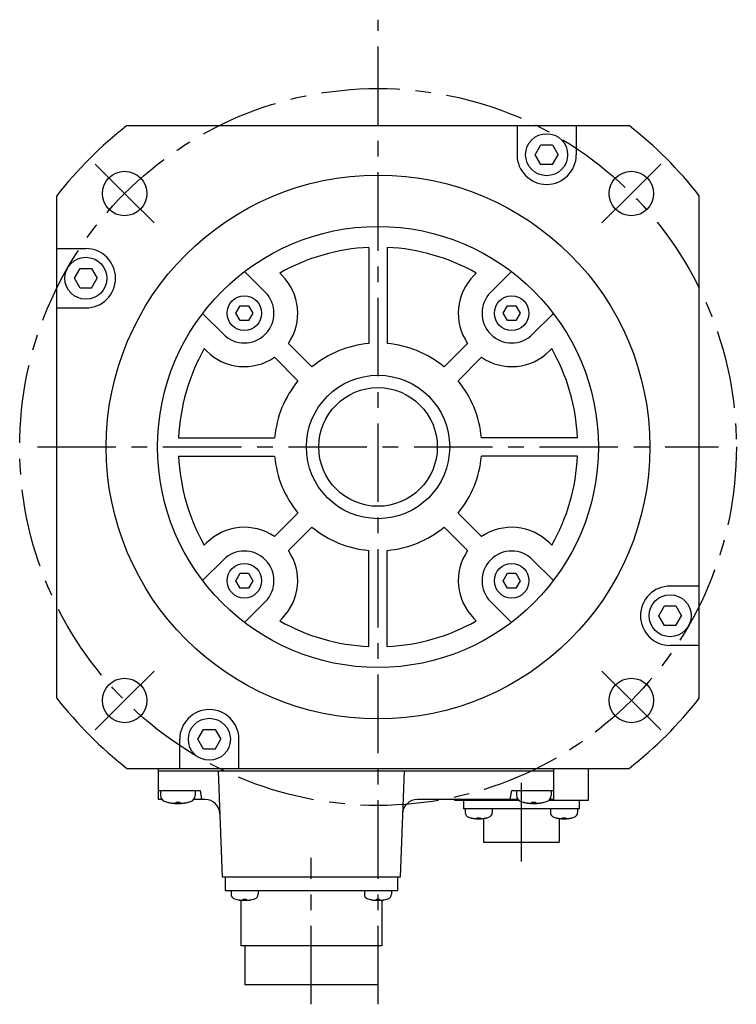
# Model space of a CAD drawing. Header units: millimetres. Extents: x 110 to 842, y 448 to 647.
# Tile 5 of 5: x 697 to 842, y 448 to 647. Entities that reach past the tile are written whole.
import ezdxf

# ---------------------------------------------------------------- set-up
doc = ezdxf.new("R2010")
doc.units = ezdxf.units.MM
doc.linetypes.add('CENTER', pattern=[50.8, 31.75, -6.35, 6.35, -6.35])
doc.layers.add('CTR', color=2, linetype='CENTER')

msp = doc.modelspace()

# ---------------------------------------------------------------- linework, layer by layer
for p, q in [((718.76, 625.87), (820.37, 625.87)), ((797.69, 625.87), (797.69, 619.98)), ((809.69, 625.87), (809.69, 619.98)), ((801.38, 619.98), (802.54, 621.98)), ((802.54, 621.98), (804.84, 621.98)), ((804.84, 621.98), (806, 619.98)), ((802.54, 617.98), (801.38, 619.98)), ((804.84, 617.98), (806, 619.98)), ((804.84, 617.98), (802.54, 617.98)), ((704.57, 510.06), (704.57, 611.68)), ((834.57, 510.06), (834.57, 611.68)), ((704.57, 600.99), (710.46, 600.99)), ((767.72, 601.23), (767.72, 581.79)), ((771.42, 601.23), (771.42, 581.79)), ((708.15, 594.99), (709.3, 596.99)), ((709.3, 596.99), (711.61, 596.99)), ((711.61, 596.99), (712.77, 594.99)), ((746.76, 592.16), (742.56, 596.36)), ((750.16, 595.55), (749.67, 596.03)), ((788.98, 595.55), (789.46, 596.03)), ((792.37, 592.16), (796.57, 596.36)), ((709.3, 592.99), (708.15, 594.99)), ((711.61, 592.99), (712.77, 594.99)), ((711.61, 592.99), (709.3, 592.99)), ((740.79, 587.92), (741.65, 589.42)), ((741.65, 589.42), (743.38, 589.42)), ((743.38, 589.42), (744.25, 587.92)), ((794.88, 587.92), (795.75, 589.42)), ((795.75, 589.42), (797.48, 589.42)), ((797.48, 589.42), (798.34, 587.92)), ((704.57, 588.99), (710.46, 588.99)), ((738.28, 583.67), (734.07, 587.88)), ((741.65, 586.42), (740.79, 587.92)), ((744.25, 587.92), (743.38, 586.42)), ((795.75, 586.42), (794.88, 587.92)), ((798.34, 587.92), (797.48, 586.42)), ((800.85, 583.67), (805.06, 587.88)), ((743.38, 586.42), (741.65, 586.42)), ((797.48, 586.42), (795.75, 586.42)), ((751.44, 581.83), (756.2, 577.07)), ((787.69, 581.83), (782.93, 577.07)), ((734.88, 580.28), (734.4, 580.76)), ((804.25, 580.28), (804.73, 580.76)), ((748.61, 579), (753.37, 574.24)), ((790.52, 579), (785.76, 574.24)), ((729.21, 562.72), (748.65, 562.72)), ((809.92, 562.72), (790.48, 562.72)), ((729.21, 559.02), (748.65, 559.02)), ((809.92, 559.02), (790.48, 559.02)), ((748.61, 542.74), (753.37, 547.5)), ((790.52, 542.74), (785.76, 547.5)), ((751.44, 539.91), (756.2, 544.67)), ((787.69, 539.91), (782.93, 544.67)), ((734.88, 541.46), (734.4, 540.98)), ((767.72, 520.51), (767.72, 539.95)), ((771.42, 520.51), (771.42, 539.95)), ((804.25, 541.46), (804.73, 540.98)), ((738.28, 538.07), (734.07, 533.86)), ((800.85, 538.07), (805.06, 533.86)), ((740.79, 533.82), (741.65, 535.32)), ((741.65, 532.32), (740.79, 533.82)), ((741.65, 535.32), (743.38, 535.32)), ((743.38, 535.32), (744.25, 533.82)), ((744.25, 533.82), (743.38, 532.32)), ((794.88, 533.82), (795.75, 535.32)), ((795.75, 532.32), (794.88, 533.82)), ((795.75, 535.32), (797.48, 535.32)), ((797.48, 535.32), (798.34, 533.82)), ((798.34, 533.82), (797.48, 532.32)), ((743.38, 532.32), (741.65, 532.32)), ((797.48, 532.32), (795.75, 532.32)), ((834.57, 532.74), (828.67, 532.74)), ((746.76, 529.58), (742.56, 525.38)), ((792.37, 529.58), (796.57, 525.38)), ((826.36, 526.74), (827.52, 528.74)), ((827.52, 528.74), (829.83, 528.74)), ((829.83, 528.74), (830.98, 526.74)), ((750.16, 526.19), (749.67, 525.71)), ((788.98, 526.19), (789.46, 525.71)), ((827.52, 524.74), (826.36, 526.74)), ((829.83, 524.74), (830.98, 526.74)), ((829.83, 524.74), (827.52, 524.74)), ((834.57, 520.74), (828.67, 520.74)), ((733.13, 501.76), (734.29, 503.76)), ((734.29, 503.76), (736.59, 503.76)), ((736.59, 503.76), (737.75, 501.76)), ((729.44, 495.87), (729.44, 501.76)), ((734.29, 499.76), (733.13, 501.76)), ((736.59, 499.76), (737.75, 501.76)), ((741.44, 495.87), (741.44, 501.76)), ((736.59, 499.76), (734.29, 499.76)), ((718.76, 495.87), (820.37, 495.87)), ((725.07, 495.87), (725.07, 489.57)), ((805.07, 495.87), (805.07, 489.57)), ((812.07, 495.87), (812.07, 489.37)), ((725.07, 495.37), (805.07, 495.37)), ((738.07, 473.87), (737.27, 495.37)), ((774.87, 495.37), (774.07, 473.87)), ((725.07, 491.37), (733.57, 491.37)), ((725.57, 491.37), (725.57, 490.39)), ((732.57, 491.37), (732.57, 490.39)), ((733.57, 491.37), (733.88, 489.57)), ((796.57, 491.37), (796.25, 489.57)), ((796.57, 491.37), (805.07, 491.37)), ((797.57, 491.37), (797.57, 490.39)), ((804.57, 491.37), (804.57, 490.39)), ((725.86, 489.57), (725.07, 489.57)), ((727.02, 489.01), (727.05, 489.01)), ((728.7, 489.01), (729.44, 489.01)), ((728.7, 488.87), (728.7, 489.01)), ((729.44, 489.01), (729.44, 488.87)), ((731.08, 489.01), (731.12, 489.01)), ((734.59, 489.57), (732.27, 489.57)), ((797.86, 489.57), (777.54, 489.57)), ((785.07, 489.57), (785.07, 489.37)), ((798.07, 489.37), (785.07, 489.37)), ((786.87, 489.37), (786.87, 487.67)), ((799.02, 489.01), (799.05, 489.01)), ((800.7, 489.01), (801.44, 489.01)), ((800.7, 488.87), (800.7, 489.01)), ((801.44, 489.01), (801.44, 488.87)), ((803.08, 489.01), (803.12, 489.01)), ((812.07, 489.37), (804.06, 489.37)), ((805.07, 489.57), (804.27, 489.57)), ((810.27, 489.37), (810.27, 487.67)), ((810.27, 487.67), (786.87, 487.67)), ((787.19, 487.67), (787.19, 486.93)), ((788.19, 485.89), (788.21, 485.89)), ((789.66, 485.89), (790.22, 485.89)), ((789.66, 485.77), (789.66, 485.89)), ((790.22, 485.89), (790.22, 485.77)), ((791.66, 485.89), (791.69, 485.89)), ((792.69, 487.67), (792.69, 486.93)), ((804.45, 487.67), (804.45, 486.93)), ((805.45, 485.89), (805.47, 485.89)), ((806.92, 485.89), (807.48, 485.89)), ((806.92, 485.77), (806.92, 485.89)), ((807.48, 485.89), (807.48, 485.77)), ((808.92, 485.89), (808.95, 485.89)), ((809.95, 487.67), (809.95, 486.93)), ((790.92, 485.75), (790.92, 480.97)), ((806.22, 485.75), (806.22, 480.97)), ((790.92, 480.97), (806.22, 480.97)), ((774.07, 473.87), (738.07, 473.87)), ((738.62, 473.87), (738.62, 471.17)), ((773.52, 473.87), (773.52, 471.17)), ((738.62, 471.17), (773.52, 471.17)), ((739.83, 471.17), (739.83, 470.43)), ((745.33, 471.17), (745.33, 470.43)), ((766.8, 471.17), (766.8, 470.43)), ((772.3, 471.17), (772.3, 470.43)), ((740.83, 469.39), (740.85, 469.39)), ((741.82, 469.21), (741.82, 459.97)), ((742.3, 469.39), (742.86, 469.39)), ((742.3, 469.27), (742.3, 469.39)), ((742.86, 469.39), (742.86, 469.27)), ((744.31, 469.39), (744.33, 469.39)), ((767.8, 469.39), (767.82, 469.39)), ((769.27, 469.39), (769.83, 469.39)), ((769.27, 469.27), (769.27, 469.39)), ((769.83, 469.39), (769.83, 469.27)), ((770.32, 469.21), (770.32, 459.97)), ((771.28, 469.39), (771.3, 469.39)), ((770.32, 459.97), (741.82, 459.97)), ((742.62, 459.97), (742.62, 452.07)), ((769.52, 459.97), (769.52, 452.07)), ((769.52, 452.07), (742.62, 452.07))]:
    msp.add_line(p, q)
for centre, radius in [((803.69, 619.98), 4.25), ((718.3, 612.13), 4.5), ((769.57, 560.87), 55), ((820.83, 612.13), 4.5), ((769.57, 560.87), 44.6), ((710.46, 594.99), 4.25), ((742.52, 587.92), 3.5), ((796.61, 587.92), 3.5), ((769.57, 560.87), 14.5), ((769.57, 560.87), 12), ((742.52, 533.82), 3.5), ((796.61, 533.82), 3.5), ((828.67, 526.74), 4.25), ((718.3, 509.6), 4.5), ((820.83, 509.6), 4.5), ((735.44, 501.76), 4.25)]:
    msp.add_circle(centre, radius)
for centre, radius, start, end in [((769.57, 560.87), 82.5, 128.0123, 141.9877), ((769.57, 560.87), 82.5, 38.0123, 51.9877), ((803.69, 619.98), 6, 180, 0), ((710.46, 594.99), 6, 270, 90), ((769.57, 560.87), 40.4, 92.6246, 119.4947), ((769.57, 560.87), 40.4, 60.5053, 87.3754), ((742.52, 587.92), 10.8, 325.6719, 45), ((796.61, 587.92), 10.8, 135, 214.3281), ((742.52, 587.92), 6, 225, 45), ((796.61, 587.92), 6, 135, 315), ((769.57, 560.87), 21, 95.054, 129.535), ((769.57, 560.87), 21, 50.465, 84.946), ((769.57, 560.87), 40.4, 150.5053, 177.3754), ((742.52, 587.92), 10.8, 225, 304.3281), ((796.61, 587.92), 10.8, 235.6719, 315), ((769.57, 560.87), 40.4, 2.6246, 29.4947), ((769.57, 560.87), 21, 140.465, 174.946), ((769.57, 560.87), 21, 5.054, 39.535), ((769.57, 560.87), 40.4, 182.6246, 209.4947), ((769.57, 560.87), 21, 185.054, 219.535), ((769.57, 560.87), 21, 320.465, 354.946), ((769.57, 560.87), 40.4, 330.5053, 357.3754), ((742.52, 533.82), 10.8, 55.6719, 135), ((769.57, 560.87), 21, 230.465, 264.946), ((769.57, 560.87), 21, 275.054, 309.535), ((796.61, 533.82), 10.8, 45, 124.3281), ((742.52, 533.82), 6, 315, 135), ((742.52, 533.82), 10.8, 315, 34.3281), ((796.61, 533.82), 10.8, 145.6719, 225), ((796.61, 533.82), 6, 45, 225), ((828.67, 526.74), 6, 90, 270), ((769.57, 560.87), 40.4, 240.5053, 267.3754), ((769.57, 560.87), 40.4, 272.6246, 299.4947), ((769.57, 560.87), 82.5, 218.0123, 231.9877), ((769.57, 560.87), 82.5, 308.0123, 321.9877), ((735.44, 501.76), 6, 0, 180), ((726.87, 490.39), 1.3, 180, 253.3985), ((731.27, 490.39), 1.3, 286.6015, 0), ((798.87, 490.39), 1.3, 180, 253.3985), ((803.27, 490.39), 1.3, 286.6015, 0), ((729.07, 497.77), 9, 253.3985, 286.6015), ((729.07, 497.77), 8.99, 257.0426, 261.8394), ((729.07, 497.77), 8.99, 278.1606, 282.9574), ((734.59, 486.57), 3, 2.131, 90), ((777.54, 486.57), 3, 90, 177.869), ((801.07, 497.77), 9, 253.3985, 286.6015), ((801.07, 497.77), 8.99, 257.0426, 261.8394), ((801.07, 497.77), 8.99, 278.1606, 282.9574), ((788.19, 486.93), 1, 180, 253.0422), ((789.94, 492.67), 7, 253.0422, 286.9578), ((789.94, 492.67), 6.99, 255.7013, 260.3879), ((789.94, 492.67), 6.99, 279.6121, 284.2987), ((791.69, 486.93), 1, 286.9578, 0), ((805.45, 486.93), 1, 180, 253.0422), ((807.2, 492.67), 7, 253.0422, 286.9578), ((807.2, 492.67), 6.99, 255.7013, 260.3879), ((807.2, 492.67), 6.99, 279.6121, 284.2987), ((808.95, 486.93), 1, 286.9578, 0), ((740.83, 470.43), 1, 180, 253.0422), ((744.33, 470.43), 1, 286.9578, 0), ((767.8, 470.43), 1, 180, 253.0422), ((771.3, 470.43), 1, 286.9578, 0), ((742.58, 476.17), 7, 253.0422, 286.9578), ((742.58, 476.17), 6.99, 255.7013, 260.3879), ((742.58, 476.17), 6.99, 279.6121, 284.2987), ((769.55, 476.17), 7, 253.0422, 286.9578), ((769.55, 476.17), 6.99, 255.7013, 260.3879), ((769.55, 476.17), 6.99, 279.6121, 284.2987)]:
    msp.add_arc(centre, radius, start, end)
for points, knots in [([(727.79, 488.87), (727.8, 488.87), (727.81, 488.87), (727.83, 488.86), (727.85, 488.86), (727.86, 488.86), (727.86, 488.86), (727.87, 488.86), (727.87, 488.86), (727.87, 488.86), (727.88, 488.86), (727.89, 488.86), (727.9, 488.86), (727.92, 488.85), (727.94, 488.85), (727.96, 488.85), (727.97, 488.85), (727.97, 488.85), (727.98, 488.85), (727.98, 488.85), (727.98, 488.85), (727.99, 488.85), (728, 488.85), (728.01, 488.85), (728.03, 488.84), (728.04, 488.84), (728.04, 488.84), (728.05, 488.84), (728.05, 488.84), (728.06, 488.84), (728.06, 488.84), (728.06, 488.84), (728.06, 488.84), (728.07, 488.84), (728.08, 488.84), (728.09, 488.84), (728.1, 488.84), (728.12, 488.84), (728.14, 488.84), (728.15, 488.84), (728.16, 488.83), (728.16, 488.83), (728.17, 488.83), (728.17, 488.83), (728.17, 488.83), (728.18, 488.83), (728.19, 488.83), (728.21, 488.83), (728.22, 488.83), (728.23, 488.83), (728.24, 488.83), (728.24, 488.83), (728.24, 488.83), (728.25, 488.83), (728.25, 488.83), (728.26, 488.83), (728.27, 488.83), (728.28, 488.83), (728.3, 488.83), (728.33, 488.83), (728.35, 488.83), (728.36, 488.82)], [0, 0, 0, 0, 0.0625, 0.09375, 0.125, 0.140625, 0.15625, 0.164062, 0.167969, 0.171875, 0.179688, 0.1875, 0.21875, 0.25, 0.28125, 0.3125, 0.320312, 0.328125, 0.332031, 0.335938, 0.34375, 0.359375, 0.375, 0.40625, 0.4375, 0.453125, 0.46875, 0.484375, 0.492188, 0.496094, 0.5, 0.503906, 0.507812, 0.515625, 0.53125, 0.546875, 0.5625, 0.59375, 0.625, 0.640625, 0.65625, 0.664062, 0.667969, 0.671875, 0.679688, 0.6875, 0.71875, 0.75, 0.78125, 0.796875, 0.8125, 0.820312, 0.828125, 0.832031, 0.835938, 0.84375, 0.859375, 0.875, 0.90625, 0.9375, 1, 1, 1, 1]), ([(728.36, 488.82), (728.37, 488.82), (728.38, 488.83), (728.39, 488.83), (728.4, 488.83), (728.41, 488.83), (728.41, 488.83), (728.41, 488.83), (728.42, 488.83), (728.43, 488.83), (728.44, 488.83), (728.45, 488.83), (728.46, 488.83), (728.47, 488.83), (728.47, 488.83), (728.48, 488.83), (728.48, 488.83), (728.49, 488.83), (728.49, 488.84), (728.5, 488.84), (728.51, 488.84), (728.51, 488.84), (728.52, 488.84), (728.52, 488.84), (728.52, 488.84), (728.53, 488.84), (728.53, 488.84), (728.54, 488.84), (728.55, 488.84), (728.56, 488.85), (728.57, 488.85), (728.58, 488.85), (728.58, 488.85), (728.58, 488.85), (728.59, 488.85), (728.6, 488.85), (728.61, 488.85), (728.61, 488.85), (728.62, 488.85), (728.63, 488.86), (728.63, 488.86), (728.63, 488.86), (728.64, 488.86), (728.65, 488.86), (728.66, 488.86), (728.67, 488.86), (728.69, 488.87), (728.7, 488.87)], [0, 0, 0, 0, 0.0625, 0.125, 0.140625, 0.15625, 0.164062, 0.171875, 0.1875, 0.21875, 0.25, 0.28125, 0.3125, 0.328125, 0.335938, 0.34375, 0.359375, 0.375, 0.40625, 0.4375, 0.46875, 0.484375, 0.492188, 0.5, 0.507812, 0.515625, 0.53125, 0.5625, 0.59375, 0.625, 0.640625, 0.65625, 0.664062, 0.671875, 0.6875, 0.71875, 0.75, 0.78125, 0.8125, 0.828125, 0.835938, 0.84375, 0.859375, 0.875, 0.90625, 0.9375, 1, 1, 1, 1]), ([(729.44, 488.87), (729.44, 488.87), (729.45, 488.86), (729.47, 488.86), (729.47, 488.86), (729.48, 488.86), (729.48, 488.86), (729.48, 488.86), (729.49, 488.86), (729.5, 488.86), (729.51, 488.85), (729.52, 488.85), (729.53, 488.85), (729.54, 488.85), (729.54, 488.85), (729.55, 488.85), (729.55, 488.85), (729.56, 488.85), (729.56, 488.85), (729.57, 488.84), (729.58, 488.84), (729.59, 488.84), (729.59, 488.84), (729.59, 488.84), (729.59, 488.84), (729.6, 488.84), (729.6, 488.84), (729.61, 488.84), (729.63, 488.84), (729.64, 488.84), (729.64, 488.84), (729.65, 488.83), (729.65, 488.83), (729.66, 488.83), (729.66, 488.83), (729.67, 488.83), (729.68, 488.83), (729.69, 488.83), (729.69, 488.83), (729.7, 488.83), (729.7, 488.83), (729.7, 488.83), (729.71, 488.83), (729.72, 488.83), (729.73, 488.83), (729.75, 488.83), (729.76, 488.83), (729.77, 488.82)], [0, 0, 0, 0, 0.0625, 0.125, 0.140625, 0.15625, 0.164062, 0.171875, 0.1875, 0.21875, 0.25, 0.28125, 0.3125, 0.328125, 0.335938, 0.34375, 0.359375, 0.375, 0.40625, 0.4375, 0.46875, 0.484375, 0.492188, 0.5, 0.507812, 0.515625, 0.53125, 0.5625, 0.59375, 0.625, 0.640625, 0.65625, 0.664062, 0.671875, 0.6875, 0.71875, 0.75, 0.78125, 0.8125, 0.828125, 0.835938, 0.84375, 0.859375, 0.875, 0.90625, 0.9375, 1, 1, 1, 1]), ([(729.77, 488.82), (729.78, 488.82), (729.79, 488.83), (729.81, 488.83), (729.82, 488.83), (729.84, 488.83), (729.84, 488.83), (729.85, 488.83), (729.85, 488.83), (729.85, 488.83), (729.86, 488.83), (729.87, 488.83), (729.88, 488.83), (729.9, 488.83), (729.92, 488.83), (729.94, 488.83), (729.95, 488.83), (729.95, 488.83), (729.96, 488.83), (729.96, 488.83), (729.96, 488.83), (729.97, 488.83), (729.98, 488.83), (729.99, 488.84), (730, 488.84), (730.01, 488.84), (730.02, 488.84), (730.03, 488.84), (730.03, 488.84), (730.04, 488.84), (730.04, 488.84), (730.04, 488.84), (730.04, 488.84), (730.05, 488.84), (730.06, 488.84), (730.07, 488.84), (730.08, 488.84), (730.1, 488.84), (730.11, 488.85), (730.13, 488.85), (730.14, 488.85), (730.14, 488.85), (730.15, 488.85), (730.15, 488.85), (730.15, 488.85), (730.16, 488.85), (730.17, 488.85), (730.19, 488.85), (730.2, 488.85), (730.21, 488.85), (730.21, 488.85), (730.22, 488.85), (730.22, 488.86), (730.23, 488.86), (730.23, 488.86), (730.23, 488.86), (730.24, 488.86), (730.26, 488.86), (730.28, 488.86), (730.31, 488.86), (730.33, 488.87), (730.34, 488.87)], [0, 0, 0, 0, 0.0625, 0.09375, 0.125, 0.140625, 0.15625, 0.164062, 0.167969, 0.171875, 0.179688, 0.1875, 0.21875, 0.25, 0.28125, 0.3125, 0.320312, 0.328125, 0.332031, 0.335938, 0.34375, 0.359375, 0.375, 0.40625, 0.4375, 0.453125, 0.46875, 0.484375, 0.492188, 0.496094, 0.5, 0.503906, 0.507812, 0.515625, 0.53125, 0.546875, 0.5625, 0.59375, 0.625, 0.640625, 0.65625, 0.664062, 0.667969, 0.671875, 0.679688, 0.6875, 0.71875, 0.75, 0.78125, 0.796875, 0.8125, 0.820312, 0.828125, 0.832031, 0.835938, 0.84375, 0.859375, 0.875, 0.90625, 0.9375, 1, 1, 1, 1]), ([(799.79, 488.87), (799.8, 488.87), (799.81, 488.87), (799.83, 488.86), (799.85, 488.86), (799.86, 488.86), (799.86, 488.86), (799.87, 488.86), (799.87, 488.86), (799.87, 488.86), (799.88, 488.86), (799.89, 488.86), (799.9, 488.86), (799.92, 488.85), (799.94, 488.85), (799.96, 488.85), (799.97, 488.85), (799.97, 488.85), (799.98, 488.85), (799.98, 488.85), (799.98, 488.85), (799.99, 488.85), (800, 488.85), (800.01, 488.85), (800.03, 488.84), (800.04, 488.84), (800.04, 488.84), (800.05, 488.84), (800.05, 488.84), (800.06, 488.84), (800.06, 488.84), (800.06, 488.84), (800.06, 488.84), (800.07, 488.84), (800.08, 488.84), (800.09, 488.84), (800.1, 488.84), (800.12, 488.84), (800.14, 488.84), (800.15, 488.84), (800.16, 488.83), (800.16, 488.83), (800.17, 488.83), (800.17, 488.83), (800.17, 488.83), (800.18, 488.83), (800.19, 488.83), (800.21, 488.83), (800.22, 488.83), (800.23, 488.83), (800.24, 488.83), (800.24, 488.83), (800.24, 488.83), (800.25, 488.83), (800.25, 488.83), (800.26, 488.83), (800.27, 488.83), (800.28, 488.83), (800.3, 488.83), (800.33, 488.83), (800.35, 488.83), (800.36, 488.82)], [0, 0, 0, 0, 0.0625, 0.09375, 0.125, 0.140625, 0.15625, 0.164062, 0.167969, 0.171875, 0.179688, 0.1875, 0.21875, 0.25, 0.28125, 0.3125, 0.320312, 0.328125, 0.332031, 0.335938, 0.34375, 0.359375, 0.375, 0.40625, 0.4375, 0.453125, 0.46875, 0.484375, 0.492188, 0.496094, 0.5, 0.503906, 0.507812, 0.515625, 0.53125, 0.546875, 0.5625, 0.59375, 0.625, 0.640625, 0.65625, 0.664062, 0.667969, 0.671875, 0.679688, 0.6875, 0.71875, 0.75, 0.78125, 0.796875, 0.8125, 0.820312, 0.828125, 0.832031, 0.835938, 0.84375, 0.859375, 0.875, 0.90625, 0.9375, 1, 1, 1, 1]), ([(800.36, 488.82), (800.37, 488.82), (800.38, 488.83), (800.39, 488.83), (800.4, 488.83), (800.41, 488.83), (800.41, 488.83), (800.41, 488.83), (800.42, 488.83), (800.43, 488.83), (800.44, 488.83), (800.45, 488.83), (800.46, 488.83), (800.47, 488.83), (800.47, 488.83), (800.48, 488.83), (800.48, 488.83), (800.49, 488.83), (800.49, 488.84), (800.5, 488.84), (800.51, 488.84), (800.51, 488.84), (800.52, 488.84), (800.52, 488.84), (800.52, 488.84), (800.53, 488.84), (800.53, 488.84), (800.54, 488.84), (800.55, 488.84), (800.56, 488.85), (800.57, 488.85), (800.58, 488.85), (800.58, 488.85), (800.58, 488.85), (800.59, 488.85), (800.6, 488.85), (800.61, 488.85), (800.61, 488.85), (800.62, 488.85), (800.63, 488.86), (800.63, 488.86), (800.63, 488.86), (800.64, 488.86), (800.65, 488.86), (800.66, 488.86), (800.67, 488.86), (800.69, 488.87), (800.7, 488.87)], [0, 0, 0, 0, 0.0625, 0.125, 0.140625, 0.15625, 0.164062, 0.171875, 0.1875, 0.21875, 0.25, 0.28125, 0.3125, 0.328125, 0.335938, 0.34375, 0.359375, 0.375, 0.40625, 0.4375, 0.46875, 0.484375, 0.492188, 0.5, 0.507812, 0.515625, 0.53125, 0.5625, 0.59375, 0.625, 0.640625, 0.65625, 0.664062, 0.671875, 0.6875, 0.71875, 0.75, 0.78125, 0.8125, 0.828125, 0.835938, 0.84375, 0.859375, 0.875, 0.90625, 0.9375, 1, 1, 1, 1]), ([(801.44, 488.87), (801.44, 488.87), (801.45, 488.86), (801.47, 488.86), (801.47, 488.86), (801.48, 488.86), (801.48, 488.86), (801.48, 488.86), (801.49, 488.86), (801.5, 488.86), (801.51, 488.85), (801.52, 488.85), (801.53, 488.85), (801.54, 488.85), (801.54, 488.85), (801.55, 488.85), (801.55, 488.85), (801.56, 488.85), (801.56, 488.85), (801.57, 488.84), (801.58, 488.84), (801.59, 488.84), (801.59, 488.84), (801.59, 488.84), (801.59, 488.84), (801.6, 488.84), (801.6, 488.84), (801.61, 488.84), (801.63, 488.84), (801.64, 488.84), (801.64, 488.84), (801.65, 488.83), (801.65, 488.83), (801.66, 488.83), (801.66, 488.83), (801.67, 488.83), (801.68, 488.83), (801.69, 488.83), (801.69, 488.83), (801.7, 488.83), (801.7, 488.83), (801.7, 488.83), (801.71, 488.83), (801.72, 488.83), (801.73, 488.83), (801.75, 488.83), (801.76, 488.83), (801.77, 488.82)], [0, 0, 0, 0, 0.0625, 0.125, 0.140625, 0.15625, 0.164062, 0.171875, 0.1875, 0.21875, 0.25, 0.28125, 0.3125, 0.328125, 0.335938, 0.34375, 0.359375, 0.375, 0.40625, 0.4375, 0.46875, 0.484375, 0.492188, 0.5, 0.507812, 0.515625, 0.53125, 0.5625, 0.59375, 0.625, 0.640625, 0.65625, 0.664062, 0.671875, 0.6875, 0.71875, 0.75, 0.78125, 0.8125, 0.828125, 0.835938, 0.84375, 0.859375, 0.875, 0.90625, 0.9375, 1, 1, 1, 1]), ([(801.77, 488.82), (801.78, 488.82), (801.79, 488.83), (801.81, 488.83), (801.82, 488.83), (801.84, 488.83), (801.84, 488.83), (801.85, 488.83), (801.85, 488.83), (801.85, 488.83), (801.86, 488.83), (801.87, 488.83), (801.88, 488.83), (801.9, 488.83), (801.92, 488.83), (801.94, 488.83), (801.95, 488.83), (801.95, 488.83), (801.96, 488.83), (801.96, 488.83), (801.96, 488.83), (801.97, 488.83), (801.98, 488.83), (801.99, 488.84), (802, 488.84), (802.01, 488.84), (802.02, 488.84), (802.03, 488.84), (802.03, 488.84), (802.04, 488.84), (802.04, 488.84), (802.04, 488.84), (802.04, 488.84), (802.05, 488.84), (802.06, 488.84), (802.07, 488.84), (802.08, 488.84), (802.1, 488.84), (802.11, 488.85), (802.13, 488.85), (802.14, 488.85), (802.14, 488.85), (802.15, 488.85), (802.15, 488.85), (802.15, 488.85), (802.16, 488.85), (802.17, 488.85), (802.19, 488.85), (802.2, 488.85), (802.21, 488.85), (802.21, 488.85), (802.22, 488.85), (802.22, 488.86), (802.23, 488.86), (802.23, 488.86), (802.23, 488.86), (802.24, 488.86), (802.26, 488.86), (802.28, 488.86), (802.31, 488.86), (802.33, 488.87), (802.34, 488.87)], [0, 0, 0, 0, 0.0625, 0.09375, 0.125, 0.140625, 0.15625, 0.164062, 0.167969, 0.171875, 0.179688, 0.1875, 0.21875, 0.25, 0.28125, 0.3125, 0.320312, 0.328125, 0.332031, 0.335938, 0.34375, 0.359375, 0.375, 0.40625, 0.4375, 0.453125, 0.46875, 0.484375, 0.492188, 0.496094, 0.5, 0.503906, 0.507812, 0.515625, 0.53125, 0.546875, 0.5625, 0.59375, 0.625, 0.640625, 0.65625, 0.664062, 0.667969, 0.671875, 0.679688, 0.6875, 0.71875, 0.75, 0.78125, 0.796875, 0.8125, 0.820312, 0.828125, 0.832031, 0.835938, 0.84375, 0.859375, 0.875, 0.90625, 0.9375, 1, 1, 1, 1]), ([(788.77, 485.77), (788.79, 485.77), (788.82, 485.77), (788.86, 485.76), (788.88, 485.76), (788.89, 485.76), (788.91, 485.75), (788.92, 485.75), (788.93, 485.75), (788.94, 485.75), (788.94, 485.75), (788.95, 485.75), (788.96, 485.75), (788.98, 485.75), (789, 485.74), (789.02, 485.74), (789.03, 485.74), (789.03, 485.74), (789.04, 485.74), (789.04, 485.74), (789.05, 485.74), (789.06, 485.74), (789.07, 485.74), (789.09, 485.74), (789.1, 485.74), (789.11, 485.73), (789.12, 485.73), (789.12, 485.73), (789.13, 485.73), (789.14, 485.73), (789.16, 485.73), (789.18, 485.73), (789.2, 485.73), (789.21, 485.73), (789.23, 485.73), (789.27, 485.72), (789.3, 485.72), (789.33, 485.72)], [0, 0, 0, 0, 0.125, 0.1875, 0.21875, 0.25, 0.28125, 0.3125, 0.328125, 0.335938, 0.34375, 0.359375, 0.375, 0.40625, 0.4375, 0.46875, 0.484375, 0.492188, 0.5, 0.507812, 0.515625, 0.53125, 0.5625, 0.59375, 0.625, 0.640625, 0.65625, 0.664062, 0.671875, 0.6875, 0.71875, 0.75, 0.78125, 0.8125, 0.84375, 0.875, 1, 1, 1, 1]), ([(789.33, 485.72), (789.34, 485.72), (789.36, 485.72), (789.39, 485.73), (789.4, 485.73), (789.41, 485.73), (789.42, 485.73), (789.43, 485.73), (789.43, 485.73), (789.43, 485.73), (789.44, 485.73), (789.44, 485.73), (789.45, 485.73), (789.47, 485.74), (789.47, 485.74), (789.48, 485.74), (789.49, 485.74), (789.49, 485.74), (789.5, 485.74), (789.51, 485.74), (789.52, 485.74), (789.52, 485.75), (789.53, 485.75), (789.53, 485.75), (789.54, 485.75), (789.54, 485.75), (789.55, 485.75), (789.55, 485.75), (789.57, 485.75), (789.59, 485.76), (789.62, 485.76), (789.64, 485.77), (789.66, 485.77)], [0, 0, 0, 0, 0.125, 0.1875, 0.25, 0.28125, 0.3125, 0.328125, 0.335938, 0.34375, 0.359375, 0.375, 0.40625, 0.4375, 0.46875, 0.484375, 0.5, 0.515625, 0.53125, 0.5625, 0.59375, 0.625, 0.640625, 0.65625, 0.664062, 0.671875, 0.6875, 0.71875, 0.75, 0.8125, 0.875, 1, 1, 1, 1]), ([(790.22, 485.77), (790.23, 485.77), (790.25, 485.77), (790.27, 485.76), (790.28, 485.76), (790.3, 485.75), (790.3, 485.75), (790.31, 485.75), (790.31, 485.75), (790.32, 485.75), (790.32, 485.75), (790.33, 485.75), (790.34, 485.75), (790.35, 485.74), (790.36, 485.74), (790.37, 485.74), (790.37, 485.74), (790.38, 485.74), (790.38, 485.74), (790.39, 485.74), (790.4, 485.74), (790.41, 485.74), (790.41, 485.73), (790.42, 485.73), (790.42, 485.73), (790.42, 485.73), (790.43, 485.73), (790.44, 485.73), (790.45, 485.73), (790.47, 485.73), (790.5, 485.72), (790.53, 485.72), (790.54, 485.72)], [0, 0, 0, 0, 0.125, 0.1875, 0.25, 0.28125, 0.3125, 0.328125, 0.335938, 0.34375, 0.359375, 0.375, 0.40625, 0.4375, 0.46875, 0.484375, 0.5, 0.515625, 0.53125, 0.5625, 0.59375, 0.625, 0.640625, 0.65625, 0.664062, 0.671875, 0.6875, 0.71875, 0.75, 0.8125, 0.875, 1, 1, 1, 1]), ([(790.54, 485.72), (790.56, 485.72), (790.59, 485.72), (790.63, 485.73), (790.65, 485.73), (790.67, 485.73), (790.68, 485.73), (790.69, 485.73), (790.7, 485.73), (790.71, 485.73), (790.72, 485.73), (790.72, 485.73), (790.74, 485.73), (790.75, 485.73), (790.77, 485.74), (790.79, 485.74), (790.8, 485.74), (790.81, 485.74), (790.81, 485.74), (790.82, 485.74), (790.82, 485.74), (790.83, 485.74), (790.84, 485.74), (790.86, 485.74), (790.87, 485.75), (790.88, 485.75), (790.89, 485.75), (790.89, 485.75), (790.9, 485.75), (790.91, 485.75), (790.93, 485.75), (790.95, 485.75), (790.97, 485.76), (790.99, 485.76), (791.01, 485.76), (791.05, 485.77), (791.08, 485.77), (791.1, 485.77)], [0, 0, 0, 0, 0.125, 0.1875, 0.21875, 0.25, 0.28125, 0.3125, 0.328125, 0.335938, 0.34375, 0.359375, 0.375, 0.40625, 0.4375, 0.46875, 0.484375, 0.492188, 0.5, 0.507812, 0.515625, 0.53125, 0.5625, 0.59375, 0.625, 0.640625, 0.65625, 0.664062, 0.671875, 0.6875, 0.71875, 0.75, 0.78125, 0.8125, 0.84375, 0.875, 1, 1, 1, 1]), ([(806.03, 485.77), (806.05, 485.77), (806.08, 485.77), (806.12, 485.76), (806.14, 485.76), (806.15, 485.76), (806.17, 485.75), (806.18, 485.75), (806.19, 485.75), (806.2, 485.75), (806.2, 485.75), (806.21, 485.75), (806.22, 485.75), (806.24, 485.75), (806.26, 485.74), (806.28, 485.74), (806.29, 485.74), (806.29, 485.74), (806.3, 485.74), (806.3, 485.74), (806.31, 485.74), (806.32, 485.74), (806.33, 485.74), (806.35, 485.74), (806.36, 485.74), (806.37, 485.73), (806.38, 485.73), (806.38, 485.73), (806.39, 485.73), (806.4, 485.73), (806.42, 485.73), (806.44, 485.73), (806.46, 485.73), (806.47, 485.73), (806.49, 485.73), (806.53, 485.72), (806.56, 485.72), (806.59, 485.72)], [0, 0, 0, 0, 0.125, 0.1875, 0.21875, 0.25, 0.28125, 0.3125, 0.328125, 0.335938, 0.34375, 0.359375, 0.375, 0.40625, 0.4375, 0.46875, 0.484375, 0.492188, 0.5, 0.507812, 0.515625, 0.53125, 0.5625, 0.59375, 0.625, 0.640625, 0.65625, 0.664062, 0.671875, 0.6875, 0.71875, 0.75, 0.78125, 0.8125, 0.84375, 0.875, 1, 1, 1, 1]), ([(806.59, 485.72), (806.6, 485.72), (806.62, 485.72), (806.65, 485.73), (806.66, 485.73), (806.67, 485.73), (806.68, 485.73), (806.69, 485.73), (806.69, 485.73), (806.69, 485.73), (806.7, 485.73), (806.7, 485.73), (806.71, 485.73), (806.73, 485.74), (806.73, 485.74), (806.74, 485.74), (806.75, 485.74), (806.75, 485.74), (806.76, 485.74), (806.77, 485.74), (806.78, 485.74), (806.78, 485.75), (806.79, 485.75), (806.79, 485.75), (806.8, 485.75), (806.8, 485.75), (806.81, 485.75), (806.81, 485.75), (806.83, 485.75), (806.85, 485.76), (806.88, 485.76), (806.9, 485.77), (806.92, 485.77)], [0, 0, 0, 0, 0.125, 0.1875, 0.25, 0.28125, 0.3125, 0.328125, 0.335938, 0.34375, 0.359375, 0.375, 0.40625, 0.4375, 0.46875, 0.484375, 0.5, 0.515625, 0.53125, 0.5625, 0.59375, 0.625, 0.640625, 0.65625, 0.664062, 0.671875, 0.6875, 0.71875, 0.75, 0.8125, 0.875, 1, 1, 1, 1]), ([(807.48, 485.77), (807.49, 485.77), (807.51, 485.77), (807.53, 485.76), (807.54, 485.76), (807.56, 485.75), (807.56, 485.75), (807.57, 485.75), (807.57, 485.75), (807.58, 485.75), (807.58, 485.75), (807.59, 485.75), (807.6, 485.75), (807.61, 485.74), (807.62, 485.74), (807.63, 485.74), (807.63, 485.74), (807.64, 485.74), (807.64, 485.74), (807.65, 485.74), (807.66, 485.74), (807.67, 485.74), (807.67, 485.73), (807.68, 485.73), (807.68, 485.73), (807.68, 485.73), (807.69, 485.73), (807.7, 485.73), (807.71, 485.73), (807.73, 485.73), (807.76, 485.72), (807.79, 485.72), (807.8, 485.72)], [0, 0, 0, 0, 0.125, 0.1875, 0.25, 0.28125, 0.3125, 0.328125, 0.335938, 0.34375, 0.359375, 0.375, 0.40625, 0.4375, 0.46875, 0.484375, 0.5, 0.515625, 0.53125, 0.5625, 0.59375, 0.625, 0.640625, 0.65625, 0.664062, 0.671875, 0.6875, 0.71875, 0.75, 0.8125, 0.875, 1, 1, 1, 1]), ([(807.8, 485.72), (807.82, 485.72), (807.85, 485.72), (807.89, 485.73), (807.91, 485.73), (807.93, 485.73), (807.94, 485.73), (807.95, 485.73), (807.96, 485.73), (807.97, 485.73), (807.98, 485.73), (807.98, 485.73), (808, 485.73), (808.01, 485.73), (808.03, 485.74), (808.05, 485.74), (808.06, 485.74), (808.07, 485.74), (808.07, 485.74), (808.08, 485.74), (808.08, 485.74), (808.09, 485.74), (808.1, 485.74), (808.12, 485.74), (808.13, 485.75), (808.14, 485.75), (808.15, 485.75), (808.15, 485.75), (808.16, 485.75), (808.17, 485.75), (808.19, 485.75), (808.21, 485.75), (808.23, 485.76), (808.25, 485.76), (808.27, 485.76), (808.31, 485.77), (808.34, 485.77), (808.36, 485.77)], [0, 0, 0, 0, 0.125, 0.1875, 0.21875, 0.25, 0.28125, 0.3125, 0.328125, 0.335938, 0.34375, 0.359375, 0.375, 0.40625, 0.4375, 0.46875, 0.484375, 0.492188, 0.5, 0.507812, 0.515625, 0.53125, 0.5625, 0.59375, 0.625, 0.640625, 0.65625, 0.664062, 0.671875, 0.6875, 0.71875, 0.75, 0.78125, 0.8125, 0.84375, 0.875, 1, 1, 1, 1]), ([(741.41, 469.27), (741.43, 469.27), (741.46, 469.27), (741.5, 469.26), (741.52, 469.26), (741.54, 469.26), (741.55, 469.25), (741.57, 469.25), (741.58, 469.25), (741.58, 469.25), (741.59, 469.25), (741.6, 469.25), (741.61, 469.25), (741.63, 469.25), (741.64, 469.24), (741.66, 469.24), (741.67, 469.24), (741.68, 469.24), (741.68, 469.24), (741.69, 469.24), (741.69, 469.24), (741.7, 469.24), (741.72, 469.24), (741.73, 469.24), (741.74, 469.24), (741.75, 469.23), (741.76, 469.23), (741.77, 469.23), (741.77, 469.23), (741.78, 469.23), (741.8, 469.23), (741.82, 469.23), (741.84, 469.23), (741.86, 469.23), (741.88, 469.23), (741.92, 469.22), (741.95, 469.22), (741.98, 469.22)], [0, 0, 0, 0, 0.125, 0.1875, 0.21875, 0.25, 0.28125, 0.3125, 0.328125, 0.335938, 0.34375, 0.359375, 0.375, 0.40625, 0.4375, 0.46875, 0.484375, 0.492188, 0.5, 0.507812, 0.515625, 0.53125, 0.5625, 0.59375, 0.625, 0.640625, 0.65625, 0.664062, 0.671875, 0.6875, 0.71875, 0.75, 0.78125, 0.8125, 0.84375, 0.875, 1, 1, 1, 1]), ([(741.98, 469.22), (741.99, 469.22), (742.01, 469.22), (742.03, 469.23), (742.05, 469.23), (742.06, 469.23), (742.06, 469.23), (742.07, 469.23), (742.07, 469.23), (742.08, 469.23), (742.08, 469.23), (742.09, 469.23), (742.1, 469.23), (742.11, 469.24), (742.12, 469.24), (742.13, 469.24), (742.13, 469.24), (742.14, 469.24), (742.14, 469.24), (742.15, 469.24), (742.16, 469.24), (742.17, 469.25), (742.17, 469.25), (742.18, 469.25), (742.18, 469.25), (742.18, 469.25), (742.19, 469.25), (742.2, 469.25), (742.22, 469.25), (742.23, 469.26), (742.26, 469.26), (742.29, 469.27), (742.3, 469.27)], [0, 0, 0, 0, 0.125, 0.1875, 0.25, 0.28125, 0.3125, 0.328125, 0.335938, 0.34375, 0.359375, 0.375, 0.40625, 0.4375, 0.46875, 0.484375, 0.5, 0.515625, 0.53125, 0.5625, 0.59375, 0.625, 0.640625, 0.65625, 0.664062, 0.671875, 0.6875, 0.71875, 0.75, 0.8125, 0.875, 1, 1, 1, 1]), ([(742.86, 469.27), (742.87, 469.27), (742.89, 469.27), (742.91, 469.26), (742.93, 469.26), (742.94, 469.25), (742.95, 469.25), (742.95, 469.25), (742.96, 469.25), (742.96, 469.25), (742.97, 469.25), (742.97, 469.25), (742.98, 469.25), (742.99, 469.24), (743, 469.24), (743.01, 469.24), (743.02, 469.24), (743.02, 469.24), (743.03, 469.24), (743.03, 469.24), (743.04, 469.24), (743.05, 469.24), (743.06, 469.23), (743.06, 469.23), (743.06, 469.23), (743.07, 469.23), (743.07, 469.23), (743.08, 469.23), (743.1, 469.23), (743.12, 469.23), (743.15, 469.22), (743.17, 469.22), (743.18, 469.22)], [0, 0, 0, 0, 0.125, 0.1875, 0.25, 0.28125, 0.3125, 0.328125, 0.335938, 0.34375, 0.359375, 0.375, 0.40625, 0.4375, 0.46875, 0.484375, 0.5, 0.515625, 0.53125, 0.5625, 0.59375, 0.625, 0.640625, 0.65625, 0.664062, 0.671875, 0.6875, 0.71875, 0.75, 0.8125, 0.875, 1, 1, 1, 1]), ([(743.18, 469.22), (743.21, 469.22), (743.24, 469.22), (743.27, 469.23), (743.3, 469.23), (743.31, 469.23), (743.33, 469.23), (743.34, 469.23), (743.35, 469.23), (743.35, 469.23), (743.36, 469.23), (743.37, 469.23), (743.38, 469.23), (743.4, 469.23), (743.42, 469.24), (743.43, 469.24), (743.45, 469.24), (743.45, 469.24), (743.46, 469.24), (743.46, 469.24), (743.47, 469.24), (743.48, 469.24), (743.49, 469.24), (743.5, 469.24), (743.52, 469.25), (743.53, 469.25), (743.54, 469.25), (743.54, 469.25), (743.55, 469.25), (743.56, 469.25), (743.57, 469.25), (743.59, 469.25), (743.61, 469.26), (743.63, 469.26), (743.65, 469.26), (743.69, 469.27), (743.72, 469.27), (743.75, 469.27)], [0, 0, 0, 0, 0.125, 0.1875, 0.21875, 0.25, 0.28125, 0.3125, 0.328125, 0.335938, 0.34375, 0.359375, 0.375, 0.40625, 0.4375, 0.46875, 0.484375, 0.492188, 0.5, 0.507812, 0.515625, 0.53125, 0.5625, 0.59375, 0.625, 0.640625, 0.65625, 0.664062, 0.671875, 0.6875, 0.71875, 0.75, 0.78125, 0.8125, 0.84375, 0.875, 1, 1, 1, 1]), ([(768.38, 469.27), (768.4, 469.27), (768.43, 469.27), (768.47, 469.26), (768.49, 469.26), (768.51, 469.26), (768.52, 469.25), (768.54, 469.25), (768.55, 469.25), (768.55, 469.25), (768.56, 469.25), (768.57, 469.25), (768.58, 469.25), (768.6, 469.25), (768.61, 469.24), (768.63, 469.24), (768.64, 469.24), (768.65, 469.24), (768.65, 469.24), (768.66, 469.24), (768.66, 469.24), (768.67, 469.24), (768.69, 469.24), (768.7, 469.24), (768.71, 469.24), (768.72, 469.23), (768.73, 469.23), (768.74, 469.23), (768.74, 469.23), (768.75, 469.23), (768.77, 469.23), (768.79, 469.23), (768.81, 469.23), (768.83, 469.23), (768.85, 469.23), (768.89, 469.22), (768.92, 469.22), (768.95, 469.22)], [0, 0, 0, 0, 0.125, 0.1875, 0.21875, 0.25, 0.28125, 0.3125, 0.328125, 0.335938, 0.34375, 0.359375, 0.375, 0.40625, 0.4375, 0.46875, 0.484375, 0.492188, 0.5, 0.507812, 0.515625, 0.53125, 0.5625, 0.59375, 0.625, 0.640625, 0.65625, 0.664062, 0.671875, 0.6875, 0.71875, 0.75, 0.78125, 0.8125, 0.84375, 0.875, 1, 1, 1, 1]), ([(768.95, 469.22), (768.96, 469.22), (768.98, 469.22), (769, 469.23), (769.02, 469.23), (769.03, 469.23), (769.03, 469.23), (769.04, 469.23), (769.04, 469.23), (769.05, 469.23), (769.05, 469.23), (769.06, 469.23), (769.07, 469.23), (769.08, 469.24), (769.09, 469.24), (769.1, 469.24), (769.1, 469.24), (769.11, 469.24), (769.11, 469.24), (769.12, 469.24), (769.13, 469.24), (769.14, 469.25), (769.14, 469.25), (769.15, 469.25), (769.15, 469.25), (769.15, 469.25), (769.16, 469.25), (769.17, 469.25), (769.19, 469.25), (769.2, 469.26), (769.23, 469.26), (769.26, 469.27), (769.27, 469.27)], [0, 0, 0, 0, 0.125, 0.1875, 0.25, 0.28125, 0.3125, 0.328125, 0.335938, 0.34375, 0.359375, 0.375, 0.40625, 0.4375, 0.46875, 0.484375, 0.5, 0.515625, 0.53125, 0.5625, 0.59375, 0.625, 0.640625, 0.65625, 0.664062, 0.671875, 0.6875, 0.71875, 0.75, 0.8125, 0.875, 1, 1, 1, 1]), ([(769.83, 469.27), (769.84, 469.27), (769.86, 469.27), (769.88, 469.26), (769.9, 469.26), (769.91, 469.25), (769.92, 469.25), (769.92, 469.25), (769.93, 469.25), (769.93, 469.25), (769.94, 469.25), (769.94, 469.25), (769.95, 469.25), (769.96, 469.24), (769.97, 469.24), (769.98, 469.24), (769.99, 469.24), (769.99, 469.24), (770, 469.24), (770, 469.24), (770.01, 469.24), (770.02, 469.24), (770.03, 469.23), (770.03, 469.23), (770.03, 469.23), (770.04, 469.23), (770.04, 469.23), (770.05, 469.23), (770.07, 469.23), (770.09, 469.23), (770.12, 469.22), (770.14, 469.22), (770.15, 469.22)], [0, 0, 0, 0, 0.125, 0.1875, 0.25, 0.28125, 0.3125, 0.328125, 0.335938, 0.34375, 0.359375, 0.375, 0.40625, 0.4375, 0.46875, 0.484375, 0.5, 0.515625, 0.53125, 0.5625, 0.59375, 0.625, 0.640625, 0.65625, 0.664062, 0.671875, 0.6875, 0.71875, 0.75, 0.8125, 0.875, 1, 1, 1, 1]), ([(770.15, 469.22), (770.18, 469.22), (770.21, 469.22), (770.24, 469.23), (770.27, 469.23), (770.28, 469.23), (770.3, 469.23), (770.31, 469.23), (770.32, 469.23), (770.32, 469.23), (770.33, 469.23), (770.34, 469.23), (770.35, 469.23), (770.37, 469.23), (770.39, 469.24), (770.4, 469.24), (770.42, 469.24), (770.42, 469.24), (770.43, 469.24), (770.43, 469.24), (770.44, 469.24), (770.45, 469.24), (770.46, 469.24), (770.47, 469.24), (770.49, 469.25), (770.5, 469.25), (770.51, 469.25), (770.51, 469.25), (770.52, 469.25), (770.53, 469.25), (770.54, 469.25), (770.56, 469.25), (770.58, 469.26), (770.6, 469.26), (770.62, 469.26), (770.66, 469.27), (770.69, 469.27), (770.72, 469.27)], [0, 0, 0, 0, 0.125, 0.1875, 0.21875, 0.25, 0.28125, 0.3125, 0.328125, 0.335938, 0.34375, 0.359375, 0.375, 0.40625, 0.4375, 0.46875, 0.484375, 0.492188, 0.5, 0.507812, 0.515625, 0.53125, 0.5625, 0.59375, 0.625, 0.640625, 0.65625, 0.664062, 0.671875, 0.6875, 0.71875, 0.75, 0.78125, 0.8125, 0.84375, 0.875, 1, 1, 1, 1])]:
    msp.add_open_spline(points, degree=3, knots=knots)
at = {"layer": 'CTR', "ltscale": 0.5}
for p, q in [((769.57, 448.16), (769.57, 647.28)), ((718.3, 612.13), (712.35, 618.08)), ((820.83, 612.13), (826.78, 618.08)), ((718.3, 612.13), (724.25, 606.19)), ((820.83, 612.13), (814.88, 606.19)), ((700.65, 560.87), (838.48, 560.87)), ((718.3, 509.6), (724.25, 515.55)), ((820.83, 509.6), (814.88, 515.55)), ((718.3, 509.6), (712.35, 503.66)), ((820.83, 509.6), (826.78, 503.66)), ((798.57, 477.06), (798.57, 493.28)), ((756.07, 448.16), (756.07, 477.78))]:
    msp.add_line(p, q, dxfattribs=at)
msp.add_circle((769.57, 560.87), 72.5, dxfattribs=at)

doc.saveas('drawing.dxf')
